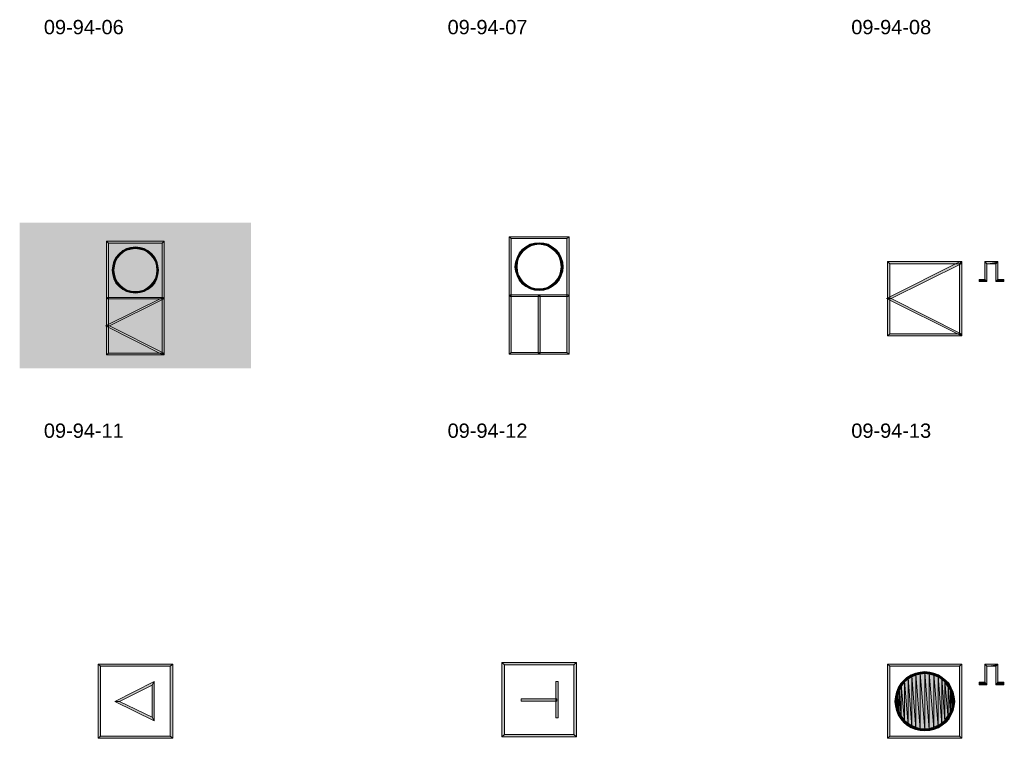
# Model space of a CAD drawing. Header units: millimetres. Extents: x 11 to 308, y -2333 to 36.
# Tile 14 of 85: x 11 to 170, y -1861 to -1746. Entities that reach past the tile are written whole.
import ezdxf

# ---------------------------------------------------------------- set-up
doc = ezdxf.new("R2010")
doc.units = ezdxf.units.MM
doc.layers.add('DGE_DATOS', color=7, linetype='Continuous', lineweight=0)
doc.layers.add('DGE_SIMBOLOS', color=7, linetype='Continuous', lineweight=0)
doc.styles.add('DGE_ARIAL', font='arial.ttf')

# ---------------------------------------------------------------- blocks, each defined once
blk = doc.blocks.new('DGE_09_94_11')
at = {"layer": 'DGE_SIMBOLOS', "true_color": 0xffffff}
blk.add_hatch(color=7, dxfattribs=at).paths.add_polyline_path([(-18.89, 11.64), (18.36, 11.64), (18.36, -11.82), (-18.89, -11.82), (-18.89, 11.64)], flags=0)
at = {"layer": 'DGE_SIMBOLOS', "true_color": 0x000000}
for points in [[(4.39, 8.67), (-4.59, 8.34), (-4.92, 8.67), (4.39, 8.67)], [(-4.59, 8.34), (-4.92, 8.67), (-4.59, -9.36), (-4.59, 8.34)], [(-4.92, 8.67), (-4.59, -9.36), (-4.92, -9.61), (-4.92, 8.67)], [(4.05, 8.34), (4.39, 8.67), (-4.59, 8.34), (4.05, 8.34)], [(4.39, -9.61), (4.05, 8.34), (4.39, 8.67), (4.39, -9.61)], [(4.05, -9.36), (4.39, -9.61), (4.05, 8.34), (4.05, -9.36)], [(-2.89, 6.64), (-2.72, 6.47), (-3.4, 6.05), (-2.89, 6.64)], [(-2.72, 6.47), (-3.4, 6.05), (-3.15, 5.96), (-2.72, 6.47)], [(-2.3, 7.07), (-2.22, 6.9), (-2.89, 6.64), (-2.3, 7.07)], [(-2.22, 6.9), (-2.89, 6.64), (-2.72, 6.47), (-2.22, 6.9)], [(-1.71, 7.49), (-1.62, 7.23), (-2.3, 7.07), (-1.71, 7.49)], [(-1.62, 7.23), (-2.3, 7.07), (-2.22, 6.9), (-1.62, 7.23)], [(-1.03, 7.66), (-0.95, 7.4), (-1.71, 7.49), (-1.03, 7.66)], [(-0.95, 7.4), (-1.71, 7.49), (-1.62, 7.23), (-0.95, 7.4)], [(-0.27, 7.74), (-0.27, 7.49), (-1.03, 7.66), (-0.27, 7.74)], [(-0.27, 7.49), (-1.03, 7.66), (-0.95, 7.4), (-0.27, 7.49)], [(0.49, 7.66), (0.41, 7.4), (-0.27, 7.74), (0.49, 7.66)], [(0.41, 7.4), (-0.27, 7.74), (-0.27, 7.49), (0.41, 7.4)], [(1.09, 7.23), (0.49, 7.66), (0.41, 7.4), (1.09, 7.23)], [(1.17, 7.49), (1.09, 7.23), (0.49, 7.66), (1.17, 7.49)], [(1.68, 6.9), (1.17, 7.49), (1.09, 7.23), (1.68, 6.9)], [(1.76, 7.07), (1.68, 6.9), (1.17, 7.49), (1.76, 7.07)], [(2.19, 6.47), (1.76, 7.07), (1.68, 6.9), (2.19, 6.47)], [(2.36, 6.64), (2.19, 6.47), (1.76, 7.07), (2.36, 6.64)], [(2.61, 5.96), (2.36, 6.64), (2.19, 6.47), (2.61, 5.96)], [(2.86, 6.05), (2.61, 5.96), (2.36, 6.64), (2.86, 6.05)], [(-3.74, 5.46), (-3.49, 5.29), (-3.91, 4.69), (-3.74, 5.46)], [(-3.49, 5.29), (-3.91, 4.69), (-3.65, 4.69), (-3.49, 5.29)], [(-3.4, 6.05), (-3.15, 5.96), (-3.74, 5.46), (-3.4, 6.05)], [(-3.15, 5.96), (-3.74, 5.46), (-3.49, 5.29), (-3.15, 5.96)], [(2.95, 5.29), (2.86, 6.05), (2.61, 5.96), (2.95, 5.29)], [(3.2, 5.46), (2.95, 5.29), (2.86, 6.05), (3.2, 5.46)], [(3.12, 4.69), (3.2, 5.46), (2.95, 5.29), (3.12, 4.69)], [(3.37, 4.69), (3.12, 4.69), (3.2, 5.46), (3.37, 4.69)], [(-3.91, 4.69), (-3.65, 4.69), (-3.99, 4.02), (-3.91, 4.69)], [(-3.65, 4.69), (-3.99, 4.02), (-3.74, 4.02), (-3.65, 4.69)], [(-3.99, 4.02), (-3.74, 4.02), (-3.91, 3.26), (-3.99, 4.02)], [(-3.74, 4.02), (-3.91, 3.26), (-3.65, 3.34), (-3.74, 4.02)], [(-3.91, 3.26), (-3.65, 3.34), (-3.74, 2.58), (-3.91, 3.26)], [(-3.65, 3.34), (-3.74, 2.58), (-3.49, 2.66), (-3.65, 3.34)], [(2.95, 2.66), (3.37, 3.26), (3.12, 3.34), (2.95, 2.66)], [(3.2, 2.58), (2.95, 2.66), (3.37, 3.26), (3.2, 2.58)], [(3.2, 4.02), (3.37, 4.69), (3.12, 4.69), (3.2, 4.02)], [(3.37, 3.26), (3.12, 3.34), (3.46, 4.02), (3.37, 3.26)], [(3.12, 3.34), (3.46, 4.02), (3.2, 4.02), (3.12, 3.34)], [(3.46, 4.02), (3.2, 4.02), (3.37, 4.69), (3.46, 4.02)], [(-3.74, 2.58), (-3.49, 2.66), (-3.4, 1.9), (-3.74, 2.58)], [(-3.49, 2.66), (-3.4, 1.9), (-3.15, 2.07), (-3.49, 2.66)], [(-3.4, 1.9), (-3.15, 2.07), (-2.89, 1.39), (-3.4, 1.9)], [(-3.15, 2.07), (-2.89, 1.39), (-2.72, 1.56), (-3.15, 2.07)], [(2.19, 1.56), (2.86, 1.9), (2.61, 2.07), (2.19, 1.56)], [(2.36, 1.39), (2.19, 1.56), (2.86, 1.9), (2.36, 1.39)], [(2.61, 2.07), (3.2, 2.58), (2.95, 2.66), (2.61, 2.07)], [(2.86, 1.9), (2.61, 2.07), (3.2, 2.58), (2.86, 1.9)], [(-2.89, 1.39), (-2.72, 1.56), (-2.3, 0.88), (-2.89, 1.39)], [(-2.72, 1.56), (-2.3, 0.88), (-2.22, 1.14), (-2.72, 1.56)], [(-2.3, 0.88), (-2.22, 1.14), (-1.71, 0.55), (-2.3, 0.88)], [(-2.22, 1.14), (-1.71, 0.55), (-1.62, 0.8), (-2.22, 1.14)], [(-1.71, 0.55), (-1.62, 0.8), (-1.03, 0.38), (-1.71, 0.55)], [(-1.62, 0.8), (-1.03, 0.38), (-0.95, 0.63), (-1.62, 0.8)], [(-1.03, 0.38), (-0.95, 0.63), (-0.27, 0.29), (-1.03, 0.38)], [(-0.95, 0.63), (-0.27, 0.29), (-0.27, 0.55), (-0.95, 0.63)], [(-0.27, 0.55), (0.49, 0.38), (0.41, 0.63), (-0.27, 0.55)], [(-0.27, 0.29), (-0.27, 0.55), (0.49, 0.38), (-0.27, 0.29)], [(0.41, 0.63), (1.17, 0.55), (1.09, 0.8), (0.41, 0.63)], [(0.49, 0.38), (0.41, 0.63), (1.17, 0.55), (0.49, 0.38)], [(1.09, 0.8), (1.76, 0.88), (1.68, 1.14), (1.09, 0.8)], [(1.17, 0.55), (1.09, 0.8), (1.76, 0.88), (1.17, 0.55)], [(1.68, 1.14), (2.36, 1.39), (2.19, 1.56), (1.68, 1.14)], [(1.76, 0.88), (1.68, 1.14), (2.36, 1.39), (1.76, 0.88)], [(4.13, -0.39), (-4.42, -4.96), (-5.09, -4.96), (4.13, -0.39)], [(-4.76, -0.39), (-4.76, -0.64), (4.22, -0.39), (-4.76, -0.39)], [(-4.76, -0.64), (4.22, -0.39), (4.22, -0.64), (-4.76, -0.64)], [(4.3, -0.64), (4.13, -0.39), (-4.42, -4.96), (4.3, -0.64)], [(-4.42, -4.96), (-5.09, -4.96), (4.3, -9.36), (-4.42, -4.96)], [(-5.09, -4.96), (4.3, -9.36), (4.13, -9.61), (-5.09, -4.96)], [(-4.59, -9.36), (-4.92, -9.61), (4.05, -9.36), (-4.59, -9.36)], [(-4.92, -9.61), (4.05, -9.36), (4.39, -9.61), (-4.92, -9.61)]]:
    blk.add_hatch(color=18, dxfattribs=at).paths.add_polyline_path(points, flags=0)
at = {"layer": 'DGE_SIMBOLOS', "color": 18, "lineweight": 9, "true_color": 0x000000}
for points in [[(4.05, 8.34), (-4.59, 8.34), (-4.92, 8.67), (4.39, 8.67), (4.05, 8.34)], [(-4.59, 8.34), (-4.59, -9.36), (-4.92, -9.61), (-4.92, 8.67), (-4.59, 8.34)], [(4.05, -9.36), (4.05, 8.34), (4.39, 8.67), (4.39, -9.61), (4.05, -9.36)], [(-2.89, 6.64), (-3.4, 6.05), (-3.15, 5.96), (-2.72, 6.47), (-2.89, 6.64)], [(-2.3, 7.15), (-2.89, 6.64), (-2.72, 6.47), (-2.22, 6.9), (-2.3, 7.15)], [(-1.71, 7.49), (-2.3, 7.15), (-2.22, 6.9), (-1.62, 7.23), (-1.71, 7.49)], [(-1.03, 7.66), (-1.71, 7.49), (-1.62, 7.23), (-0.95, 7.4), (-1.03, 7.66)], [(-0.27, 7.74), (-1.03, 7.66), (-0.95, 7.4), (-0.27, 7.49), (-0.27, 7.74)], [(0.49, 7.66), (-0.27, 7.74), (-0.27, 7.49), (0.41, 7.4), (0.49, 7.66)], [(1.17, 7.49), (0.49, 7.66), (0.41, 7.4), (1.09, 7.23), (1.17, 7.49)], [(1.76, 7.15), (1.17, 7.49), (1.09, 7.23), (1.68, 6.9), (1.76, 7.15)], [(2.36, 6.64), (1.76, 7.15), (1.68, 6.9), (2.19, 6.47), (2.36, 6.64)], [(2.86, 6.05), (2.36, 6.64), (2.19, 6.47), (2.61, 5.96), (2.86, 6.05)], [(-3.74, 5.46), (-3.91, 4.69), (-3.65, 4.69), (-3.49, 5.37), (-3.74, 5.46)], [(-3.4, 6.05), (-3.74, 5.46), (-3.49, 5.37), (-3.15, 5.96), (-3.4, 6.05)], [(3.2, 5.46), (2.86, 6.05), (2.61, 5.96), (2.95, 5.37), (3.2, 5.46)], [(3.37, 4.69), (3.2, 5.46), (2.95, 5.37), (3.12, 4.69), (3.37, 4.69)], [(-3.91, 4.69), (-3.99, 4.02), (-3.74, 4.02), (-3.65, 4.69), (-3.91, 4.69)], [(-3.99, 4.02), (-3.91, 3.26), (-3.65, 3.34), (-3.74, 4.02), (-3.99, 4.02)], [(-3.91, 3.26), (-3.74, 2.58), (-3.49, 2.66), (-3.65, 3.34), (-3.91, 3.26)], [(3.2, 2.58), (3.37, 3.26), (3.12, 3.34), (2.95, 2.66), (3.2, 2.58)], [(3.46, 4.02), (3.37, 4.69), (3.12, 4.69), (3.2, 4.02), (3.46, 4.02)], [(3.37, 3.26), (3.46, 4.02), (3.2, 4.02), (3.12, 3.34), (3.37, 3.26)], [(-3.74, 2.58), (-3.4, 1.9), (-3.15, 2.07), (-3.49, 2.66), (-3.74, 2.58)], [(-3.4, 1.9), (-2.89, 1.39), (-2.72, 1.56), (-3.15, 2.07), (-3.4, 1.9)], [(2.36, 1.39), (2.86, 1.9), (2.61, 2.07), (2.19, 1.56), (2.36, 1.39)], [(2.86, 1.9), (3.2, 2.58), (2.95, 2.66), (2.61, 2.07), (2.86, 1.9)], [(-2.89, 1.39), (-2.3, 0.88), (-2.22, 1.14), (-2.72, 1.56), (-2.89, 1.39)], [(-2.3, 0.88), (-1.71, 0.55), (-1.62, 0.8), (-2.22, 1.14), (-2.3, 0.88)], [(-1.71, 0.55), (-1.03, 0.38), (-0.95, 0.63), (-1.62, 0.8), (-1.71, 0.55)], [(-1.03, 0.38), (-0.27, 0.29), (-0.27, 0.55), (-0.95, 0.63), (-1.03, 0.38)], [(-0.27, 0.29), (0.49, 0.38), (0.41, 0.63), (-0.27, 0.55), (-0.27, 0.29)], [(0.49, 0.38), (1.17, 0.55), (1.09, 0.8), (0.41, 0.63), (0.49, 0.38)], [(1.17, 0.55), (1.76, 0.88), (1.68, 1.14), (1.09, 0.8), (1.17, 0.55)], [(1.76, 0.88), (2.36, 1.39), (2.19, 1.56), (1.68, 1.14), (1.76, 0.88)], [(4.3, -0.64), (-4.42, -4.96), (-5.09, -4.96), (4.13, -0.39), (4.3, -0.64)], [(-4.76, -0.39), (4.22, -0.39), (4.22, -0.64), (-4.76, -0.64), (-4.76, -0.39)], [(-4.42, -4.96), (4.3, -9.36), (4.13, -9.61), (-5.09, -4.96), (-4.42, -4.96)], [(-4.59, -9.36), (4.05, -9.36), (4.39, -9.61), (-4.92, -9.61), (-4.59, -9.36)]]:
    blk.add_lwpolyline(points, close=True, dxfattribs=at)
blk = doc.blocks.new('DGE_09_94_12')
at = {"layer": 'DGE_SIMBOLOS', "true_color": 0x000000}
for points in [[(4.56, 9.35), (-4.76, 9.1), (-5.01, 9.35), (4.56, 9.35)], [(-4.76, 9.1), (-5.01, 9.35), (-4.76, -9.28), (-4.76, 9.1)], [(-5.01, 9.35), (-4.76, -9.28), (-5.01, -9.53), (-5.01, 9.35)], [(4.22, 9.1), (4.56, 9.35), (-4.76, 9.1), (4.22, 9.1)], [(-1.71, 8.17), (-1.62, 7.91), (-2.38, 7.74), (-1.71, 8.17)], [(-1.03, 8.34), (-0.95, 8.08), (-1.71, 8.17), (-1.03, 8.34)], [(-0.95, 8.08), (-1.71, 8.17), (-1.62, 7.91), (-0.95, 8.08)], [(-0.27, 8.42), (-0.27, 8.17), (-1.03, 8.34), (-0.27, 8.42)], [(-0.27, 8.17), (-1.03, 8.34), (-0.95, 8.08), (-0.27, 8.17)], [(0.49, 8.34), (0.41, 8.08), (-0.27, 8.42), (0.49, 8.34)], [(0.41, 8.08), (-0.27, 8.42), (-0.27, 8.17), (0.41, 8.08)], [(1.09, 7.91), (0.49, 8.34), (0.41, 8.08), (1.09, 7.91)], [(1.17, 8.17), (1.09, 7.91), (0.49, 8.34), (1.17, 8.17)], [(1.68, 7.57), (1.17, 8.17), (1.09, 7.91), (1.68, 7.57)], [(1.85, 7.74), (1.68, 7.57), (1.17, 8.17), (1.85, 7.74)], [(4.56, -9.53), (4.22, 9.1), (4.56, 9.35), (4.56, -9.53)], [(4.22, -9.28), (4.56, -9.53), (4.22, 9.1), (4.22, -9.28)], [(-3.49, 6.73), (-3.23, 6.56), (-3.82, 6.05), (-3.49, 6.73)], [(-3.23, 6.56), (-3.82, 6.05), (-3.57, 5.96), (-3.23, 6.56)], [(-2.98, 7.32), (-2.81, 7.07), (-3.49, 6.73), (-2.98, 7.32)], [(-2.81, 7.07), (-3.49, 6.73), (-3.23, 6.56), (-2.81, 7.07)], [(-2.38, 7.74), (-2.22, 7.57), (-2.98, 7.32), (-2.38, 7.74)], [(-2.22, 7.57), (-2.98, 7.32), (-2.81, 7.07), (-2.22, 7.57)], [(-1.62, 7.91), (-2.38, 7.74), (-2.22, 7.57), (-1.62, 7.91)], [(2.27, 7.07), (1.85, 7.74), (1.68, 7.57), (2.27, 7.07)], [(2.44, 7.32), (2.27, 7.07), (1.85, 7.74), (2.44, 7.32)], [(2.7, 6.56), (2.44, 7.32), (2.27, 7.07), (2.7, 6.56)], [(2.95, 6.73), (2.7, 6.56), (2.44, 7.32), (2.95, 6.73)], [(3.03, 5.96), (2.95, 6.73), (2.7, 6.56), (3.03, 5.96)], [(3.29, 6.05), (3.03, 5.96), (2.95, 6.73), (3.29, 6.05)], [(-4.08, 5.29), (-3.74, 5.29), (-4.16, 4.53), (-4.08, 5.29)], [(-3.74, 5.29), (-4.16, 4.53), (-3.82, 4.53), (-3.74, 5.29)], [(-3.82, 6.05), (-3.57, 5.96), (-4.08, 5.29), (-3.82, 6.05)], [(-3.57, 5.96), (-4.08, 5.29), (-3.74, 5.29), (-3.57, 5.96)], [(3.2, 5.29), (3.29, 6.05), (3.03, 5.96), (3.2, 5.29)], [(3.54, 5.29), (3.2, 5.29), (3.29, 6.05), (3.54, 5.29)], [(3.29, 4.53), (3.54, 5.29), (3.2, 5.29), (3.29, 4.53)], [(3.63, 4.53), (3.29, 4.53), (3.54, 5.29), (3.63, 4.53)], [(-4.16, 4.53), (-3.82, 4.53), (-4.08, 3.85), (-4.16, 4.53)], [(-3.82, 4.53), (-4.08, 3.85), (-3.74, 3.85), (-3.82, 4.53)], [(-4.08, 3.85), (-3.74, 3.85), (-3.82, 3.09), (-4.08, 3.85)], [(-3.74, 3.85), (-3.82, 3.09), (-3.57, 3.17), (-3.74, 3.85)], [(3.29, 3.09), (3.03, 3.17), (3.54, 3.85), (3.29, 3.09)], [(3.03, 3.17), (3.54, 3.85), (3.2, 3.85), (3.03, 3.17)], [(3.54, 3.85), (3.2, 3.85), (3.63, 4.53), (3.54, 3.85)], [(3.2, 3.85), (3.63, 4.53), (3.29, 4.53), (3.2, 3.85)], [(-3.82, 3.09), (-3.57, 3.17), (-3.49, 2.41), (-3.82, 3.09)], [(-3.57, 3.17), (-3.49, 2.41), (-3.23, 2.58), (-3.57, 3.17)], [(-3.49, 2.41), (-3.23, 2.58), (-2.98, 1.82), (-3.49, 2.41)], [(-3.23, 2.58), (-2.98, 1.82), (-2.81, 2.07), (-3.23, 2.58)], [(-2.98, 1.82), (-2.81, 2.07), (-2.38, 1.39), (-2.98, 1.82)], [(-2.81, 2.07), (-2.38, 1.39), (-2.22, 1.56), (-2.81, 2.07)], [(1.68, 1.56), (2.44, 1.82), (2.27, 2.07), (1.68, 1.56)], [(1.85, 1.39), (1.68, 1.56), (2.44, 1.82), (1.85, 1.39)], [(2.27, 2.07), (2.95, 2.41), (2.7, 2.58), (2.27, 2.07)], [(2.44, 1.82), (2.27, 2.07), (2.95, 2.41), (2.44, 1.82)], [(2.7, 2.58), (3.29, 3.09), (3.03, 3.17), (2.7, 2.58)], [(2.95, 2.41), (2.7, 2.58), (3.29, 3.09), (2.95, 2.41)], [(-4.92, 0.04), (-4.92, -0.22), (4.39, 0.04), (-4.92, 0.04)], [(-4.92, -0.22), (4.39, 0.04), (4.39, -0.22), (-4.92, -0.22)], [(-2.38, 1.39), (-2.22, 1.56), (-1.71, 0.97), (-2.38, 1.39)], [(-2.22, 1.56), (-1.71, 0.97), (-1.62, 1.22), (-2.22, 1.56)], [(-1.71, 0.97), (-1.62, 1.22), (-1.03, 0.8), (-1.71, 0.97)], [(-1.62, 1.22), (-1.03, 0.8), (-0.95, 1.05), (-1.62, 1.22)], [(-1.03, 0.8), (-0.95, 1.05), (-0.27, 0.72), (-1.03, 0.8)], [(-0.95, 1.05), (-0.27, 0.72), (-0.27, 0.97), (-0.95, 1.05)], [(-0.27, 0.97), (0.49, 0.8), (0.41, 1.05), (-0.27, 0.97)], [(-0.27, 0.72), (-0.27, 0.97), (0.49, 0.8), (-0.27, 0.72)], [(0.41, 1.05), (1.17, 0.97), (1.09, 1.22), (0.41, 1.05)], [(0.49, 0.8), (0.41, 1.05), (1.17, 0.97), (0.49, 0.8)], [(1.09, 1.22), (1.85, 1.39), (1.68, 1.56), (1.09, 1.22)], [(1.17, 0.97), (1.09, 1.22), (1.85, 1.39), (1.17, 0.97)], [(-0.1, -0.13), (-0.44, -0.13), (-0.1, -9.36), (-0.1, -0.13)], [(-0.44, -0.13), (-0.1, -9.36), (-0.44, -9.36), (-0.44, -0.13)], [(-4.76, -9.28), (-5.01, -9.53), (4.22, -9.28), (-4.76, -9.28)], [(-5.01, -9.53), (4.22, -9.28), (4.56, -9.53), (-5.01, -9.53)]]:
    blk.add_hatch(color=18, dxfattribs=at).paths.add_polyline_path(points, flags=0)
at = {"layer": 'DGE_SIMBOLOS', "color": 18, "lineweight": 9, "true_color": 0x000000}
for points in [[(4.22, 9.1), (-4.76, 9.1), (-5.09, 9.35), (4.56, 9.35), (4.22, 9.1)], [(-4.76, 9.1), (-4.76, -9.28), (-5.09, -9.53), (-5.09, 9.35), (-4.76, 9.1)], [(-1.71, 8.17), (-2.38, 7.74), (-2.22, 7.57), (-1.62, 7.91), (-1.71, 8.17)], [(-1.03, 8.34), (-1.71, 8.17), (-1.62, 7.91), (-0.95, 8.08), (-1.03, 8.34)], [(-0.27, 8.42), (-1.03, 8.34), (-0.95, 8.08), (-0.27, 8.17), (-0.27, 8.42)], [(0.49, 8.34), (-0.27, 8.42), (-0.27, 8.17), (0.41, 8.08), (0.49, 8.34)], [(1.17, 8.17), (0.49, 8.34), (0.41, 8.08), (1.09, 7.91), (1.17, 8.17)], [(1.85, 7.74), (1.17, 8.17), (1.09, 7.91), (1.68, 7.57), (1.85, 7.74)], [(4.22, -9.28), (4.22, 9.1), (4.56, 9.35), (4.56, -9.53), (4.22, -9.28)], [(-3.49, 6.73), (-3.82, 6.05), (-3.57, 5.96), (-3.23, 6.56), (-3.49, 6.73)], [(-2.98, 7.32), (-3.49, 6.73), (-3.23, 6.56), (-2.81, 7.07), (-2.98, 7.32)], [(-2.38, 7.74), (-2.98, 7.32), (-2.81, 7.07), (-2.22, 7.57), (-2.38, 7.74)], [(2.44, 7.32), (1.85, 7.74), (1.68, 7.57), (2.27, 7.07), (2.44, 7.32)], [(2.95, 6.73), (2.44, 7.32), (2.27, 7.07), (2.7, 6.56), (2.95, 6.73)], [(3.29, 6.05), (2.95, 6.73), (2.7, 6.56), (3.03, 5.96), (3.29, 6.05)], [(-4.08, 5.29), (-4.16, 4.53), (-3.82, 4.53), (-3.74, 5.29), (-4.08, 5.29)], [(-3.82, 6.05), (-4.08, 5.29), (-3.74, 5.29), (-3.57, 5.96), (-3.82, 6.05)], [(3.54, 5.29), (3.29, 6.05), (3.03, 5.96), (3.2, 5.29), (3.54, 5.29)], [(3.63, 4.53), (3.54, 5.29), (3.2, 5.29), (3.29, 4.53), (3.63, 4.53)], [(-4.16, 4.53), (-4.08, 3.85), (-3.74, 3.85), (-3.82, 4.53), (-4.16, 4.53)], [(-4.08, 3.85), (-3.82, 3.09), (-3.57, 3.17), (-3.74, 3.85), (-4.08, 3.85)], [(3.29, 3.09), (3.54, 3.85), (3.2, 3.85), (3.03, 3.17), (3.29, 3.09)], [(3.54, 3.85), (3.63, 4.53), (3.29, 4.53), (3.2, 3.85), (3.54, 3.85)], [(-3.82, 3.09), (-3.49, 2.41), (-3.23, 2.58), (-3.57, 3.17), (-3.82, 3.09)], [(-3.49, 2.41), (-2.98, 1.82), (-2.81, 2.07), (-3.23, 2.58), (-3.49, 2.41)], [(-2.98, 1.82), (-2.38, 1.39), (-2.22, 1.56), (-2.81, 2.07), (-2.98, 1.82)], [(1.85, 1.39), (2.44, 1.82), (2.27, 2.07), (1.68, 1.56), (1.85, 1.39)], [(2.44, 1.82), (2.95, 2.41), (2.7, 2.58), (2.27, 2.07), (2.44, 1.82)], [(2.95, 2.41), (3.29, 3.09), (3.03, 3.17), (2.7, 2.58), (2.95, 2.41)], [(-4.92, 0.04), (4.39, 0.04), (4.39, -0.22), (-4.92, -0.22), (-4.92, 0.04)], [(-2.38, 1.39), (-1.71, 0.97), (-1.62, 1.22), (-2.22, 1.56), (-2.38, 1.39)], [(-1.71, 0.97), (-1.03, 0.8), (-0.95, 1.05), (-1.62, 1.22), (-1.71, 0.97)], [(-1.03, 0.8), (-0.27, 0.72), (-0.27, 0.97), (-0.95, 1.05), (-1.03, 0.8)], [(-0.27, 0.72), (0.49, 0.8), (0.41, 1.05), (-0.27, 0.97), (-0.27, 0.72)], [(0.49, 0.8), (1.17, 0.97), (1.09, 1.22), (0.41, 1.05), (0.49, 0.8)], [(1.17, 0.97), (1.85, 1.39), (1.68, 1.56), (1.09, 1.22), (1.17, 0.97)], [(-0.1, -0.13), (-0.1, -9.36), (-0.44, -9.36), (-0.44, -0.13), (-0.1, -0.13)], [(-4.76, -9.28), (4.22, -9.28), (4.56, -9.53), (-5.09, -9.53), (-4.76, -9.28)]]:
    blk.add_lwpolyline(points, close=True, dxfattribs=at)
blk = doc.blocks.new('DGE_09_94_13')
at = {"layer": 'DGE_SIMBOLOS', "true_color": 0x000000}
for points in [[(2.53, 5.37), (-8.57, -0.55), (-9.33, -0.55), (2.53, 5.37)], [(2.78, 5.37), (-8.82, 5.03), (-9.16, 5.37), (2.78, 5.37)], [(-8.82, 5.03), (-9.16, 5.37), (-8.82, -6.23), (-8.82, 5.03)], [(-9.16, 5.37), (-8.82, -6.23), (-9.16, -6.57), (-9.16, 5.37)], [(2.44, 5.03), (2.78, 5.37), (-8.82, 5.03), (2.44, 5.03)], [(2.7, 5.03), (2.53, 5.37), (-8.57, -0.55), (2.7, 5.03)], [(2.78, -6.57), (2.44, 5.03), (2.78, 5.37), (2.78, -6.57)], [(2.44, -6.23), (2.78, -6.57), (2.44, 5.03), (2.44, -6.23)], [(6.51, 2.49), (6.84, 2.15), (6.51, 5.37), (6.51, 2.49)], [(6.84, 2.15), (6.51, 5.37), (6.84, 5.03), (6.84, 2.15)], [(6.51, 5.37), (6.84, 5.03), (8.62, 5.37), (6.51, 5.37)], [(6.84, 5.03), (8.62, 5.37), (8.28, 5.03), (6.84, 5.03)], [(8.62, 5.37), (8.28, 5.03), (8.62, 2.49), (8.62, 5.37)], [(8.28, 5.03), (8.62, 2.49), (8.28, 2.15), (8.28, 5.03)], [(5.57, 2.49), (5.57, 2.15), (6.51, 2.49), (5.57, 2.49)], [(5.57, 2.15), (6.51, 2.49), (6.84, 2.15), (5.57, 2.15)], [(8.62, 2.49), (8.28, 2.15), (9.64, 2.49), (8.62, 2.49)], [(8.28, 2.15), (9.64, 2.49), (9.64, 2.15), (8.28, 2.15)], [(-8.57, -0.55), (-9.33, -0.55), (2.7, -6.23), (-8.57, -0.55)], [(-9.33, -0.55), (2.7, -6.23), (2.53, -6.48), (-9.33, -0.55)], [(-8.82, -6.23), (-9.16, -6.57), (2.44, -6.23), (-8.82, -6.23)], [(-9.16, -6.57), (2.44, -6.23), (2.78, -6.57), (-9.16, -6.57)]]:
    blk.add_hatch(color=18, dxfattribs=at).paths.add_polyline_path(points, flags=0)
at = {"layer": 'DGE_SIMBOLOS', "color": 18, "lineweight": 9, "true_color": 0x000000}
for points in [[(2.7, 5.03), (-8.57, -0.55), (-9.33, -0.55), (2.53, 5.37), (2.7, 5.03)], [(2.44, 5.03), (-8.82, 5.03), (-9.16, 5.37), (2.78, 5.37), (2.44, 5.03)], [(-8.82, 5.03), (-8.82, -6.23), (-9.16, -6.57), (-9.16, 5.37), (-8.82, 5.03)], [(2.44, -6.23), (2.44, 5.03), (2.78, 5.37), (2.78, -6.57), (2.44, -6.23)], [(6.51, 2.49), (6.51, 5.37), (6.84, 5.03), (6.84, 2.15), (6.51, 2.49)], [(6.51, 5.37), (8.62, 5.37), (8.28, 5.03), (6.84, 5.03), (6.51, 5.37)], [(8.62, 5.37), (8.62, 2.49), (8.28, 2.15), (8.28, 5.03), (8.62, 5.37)], [(5.57, 2.49), (6.51, 2.49), (6.84, 2.15), (5.57, 2.15), (5.57, 2.49)], [(8.62, 2.49), (9.55, 2.49), (9.55, 2.15), (8.28, 2.15), (8.62, 2.49)], [(-8.57, -0.55), (2.7, -6.23), (2.53, -6.48), (-9.33, -0.55), (-8.57, -0.55)], [(-8.82, -6.23), (2.44, -6.23), (2.78, -6.57), (-9.16, -6.57), (-8.82, -6.23)]]:
    blk.add_lwpolyline(points, close=True, dxfattribs=at)
blk = doc.blocks.new('DGE_09_94_16')
at = {"layer": 'DGE_SIMBOLOS', "true_color": 0x000000}
for points in [[(5.74, 5.54), (-5.86, 5.2), (-6.28, 5.54), (5.74, 5.54)], [(-5.86, 5.2), (-6.28, 5.54), (-5.86, -6.06), (-5.86, 5.2)], [(-6.28, 5.54), (-5.86, -6.06), (-6.28, -6.4), (-6.28, 5.54)], [(5.32, 5.2), (5.74, 5.54), (-5.86, 5.2), (5.32, 5.2)], [(5.74, -6.4), (5.32, 5.2), (5.74, 5.54), (5.74, -6.4)], [(5.32, -6.06), (5.74, -6.4), (5.32, 5.2), (5.32, -6.06)], [(-3.57, -0.47), (-2.81, -0.47), (2.78, 2.75), (-3.57, -0.47)], [(-2.81, -0.47), (2.78, 2.75), (2.44, 2.15), (-2.81, -0.47)], [(2.78, 2.75), (2.44, 2.15), (2.78, -3.6), (2.78, 2.75)], [(2.44, 2.15), (2.78, -3.6), (2.44, -3.01), (2.44, 2.15)], [(2.78, -3.6), (2.44, -3.01), (-3.57, -0.47), (2.78, -3.6)], [(2.44, -3.01), (-3.57, -0.47), (-2.81, -0.47), (2.44, -3.01)], [(-5.86, -6.06), (-6.28, -6.4), (5.32, -6.06), (-5.86, -6.06)], [(-6.28, -6.4), (5.32, -6.06), (5.74, -6.4), (-6.28, -6.4)]]:
    blk.add_hatch(color=18, dxfattribs=at).paths.add_polyline_path(points, flags=0)
at = {"layer": 'DGE_SIMBOLOS', "color": 18, "lineweight": 9, "true_color": 0x000000}
for points in [[(5.32, 5.2), (-5.86, 5.2), (-6.28, 5.54), (5.74, 5.54), (5.32, 5.2)], [(-5.86, 5.2), (-5.86, -6.06), (-6.28, -6.4), (-6.28, 5.54), (-5.86, 5.2)], [(5.32, -6.06), (5.32, 5.2), (5.74, 5.54), (5.74, -6.4), (5.32, -6.06)], [(-3.57, -0.47), (2.78, 2.75), (2.44, 2.15), (-2.81, -0.47), (-3.57, -0.47)], [(2.78, 2.75), (2.78, -3.6), (2.44, -3.01), (2.44, 2.15), (2.78, 2.75)], [(2.78, -3.6), (-3.57, -0.47), (-2.81, -0.47), (2.44, -3.01), (2.78, -3.6)], [(-5.86, -6.06), (5.32, -6.06), (5.74, -6.4), (-6.28, -6.4), (-5.86, -6.06)]]:
    blk.add_lwpolyline(points, close=True, dxfattribs=at)
blk = doc.blocks.new('DGE_09_94_17')
at = {"layer": 'DGE_SIMBOLOS', "true_color": 0x000000}
for points in [[(5.74, 5.8), (-5.86, 5.46), (-6.28, 5.8), (5.74, 5.8)], [(-5.86, 5.46), (-6.28, 5.8), (-5.86, -5.8), (-5.86, 5.46)], [(-6.28, 5.8), (-5.86, -5.8), (-6.28, -6.14), (-6.28, 5.8)], [(5.32, 5.46), (5.74, 5.8), (-5.86, 5.46), (5.32, 5.46)], [(5.74, -6.14), (5.32, 5.46), (5.74, 5.8), (5.74, -6.14)], [(5.32, -5.8), (5.74, -6.14), (5.32, 5.46), (5.32, -5.8)], [(2.78, 2.66), (2.44, 2.66), (2.78, -3.09), (2.78, 2.66)], [(2.44, 2.66), (2.78, -3.09), (2.44, -3.09), (2.44, 2.66)], [(2.61, -0.39), (2.61, -0.05), (-3.15, -0.39), (2.61, -0.39)], [(2.61, -0.05), (-3.15, -0.39), (-3.15, -0.05), (2.61, -0.05)], [(-5.86, -5.8), (-6.28, -6.14), (5.32, -5.8), (-5.86, -5.8)], [(-6.28, -6.14), (5.32, -5.8), (5.74, -6.14), (-6.28, -6.14)]]:
    blk.add_hatch(color=18, dxfattribs=at).paths.add_polyline_path(points, flags=0)
at = {"layer": 'DGE_SIMBOLOS', "color": 18, "lineweight": 9, "true_color": 0x000000}
for points in [[(5.32, 5.46), (-5.86, 5.46), (-6.28, 5.8), (5.74, 5.8), (5.32, 5.46)], [(-5.86, 5.46), (-5.86, -5.8), (-6.28, -6.14), (-6.28, 5.8), (-5.86, 5.46)], [(5.32, -5.8), (5.32, 5.46), (5.74, 5.8), (5.74, -6.14), (5.32, -5.8)], [(2.78, 2.75), (2.78, -3.09), (2.44, -3.09), (2.44, 2.75), (2.78, 2.75)], [(2.61, -0.39), (-3.15, -0.39), (-3.15, -0.05), (2.61, -0.05), (2.61, -0.39)], [(-5.86, -5.8), (5.32, -5.8), (5.74, -6.14), (-6.28, -6.14), (-5.86, -5.8)]]:
    blk.add_lwpolyline(points, close=True, dxfattribs=at)
blk = doc.blocks.new('DGE_09_94_18')
at = {"layer": 'DGE_SIMBOLOS', "true_color": 0x000000}
for points in [[(2.78, 5.54), (-8.82, 5.2), (-9.16, 5.54), (2.78, 5.54)], [(-8.82, 5.2), (-9.16, 5.54), (-8.82, -6.06), (-8.82, 5.2)], [(-9.16, 5.54), (-8.82, -6.06), (-9.16, -6.4), (-9.16, 5.54)], [(2.44, 5.2), (2.78, 5.54), (-8.82, 5.2), (2.44, 5.2)], [(2.78, -6.4), (2.44, 5.2), (2.78, 5.54), (2.78, -6.4)], [(2.44, -6.06), (2.78, -6.4), (2.44, 5.2), (2.44, -6.06)], [(6.51, 2.66), (6.84, 2.24), (6.51, 5.54), (6.51, 2.66)], [(6.84, 2.24), (6.51, 5.54), (6.84, 5.2), (6.84, 2.24)], [(6.51, 5.54), (6.84, 5.2), (8.62, 5.54), (6.51, 5.54)], [(6.84, 5.2), (8.62, 5.54), (8.28, 5.2), (6.84, 5.2)], [(8.62, 5.54), (8.28, 5.2), (8.62, 2.66), (8.62, 5.54)], [(8.28, 5.2), (8.62, 2.66), (8.28, 2.24), (8.28, 5.2)], [(-6.03, 3.42), (-5.77, 3.17), (-6.53, 2.92), (-6.03, 3.42)], [(-6.45, 2.83), (-5.86, -4.2), (-5.86, 3.34), (-6.45, 2.83)], [(-5.35, 3.85), (-5.18, 3.51), (-6.03, 3.42), (-5.35, 3.85)], [(-5.18, 3.51), (-6.03, 3.42), (-5.77, 3.17), (-5.18, 3.51)], [(-5.86, 3.34), (-5.26, -4.53), (-5.26, 3.68), (-5.86, 3.34)], [(-5.26, -4.53), (-5.86, 3.34), (-5.86, -4.2), (-5.26, -4.53)], [(-4.67, 4.1), (-4.59, 3.76), (-5.35, 3.85), (-4.67, 4.1)], [(-4.59, 3.76), (-5.35, 3.85), (-5.18, 3.51), (-4.59, 3.76)], [(-5.26, 3.68), (-4.59, -4.79), (-4.59, 3.93), (-5.26, 3.68)], [(-4.59, -4.79), (-5.26, 3.68), (-5.26, -4.53), (-4.59, -4.79)], [(-3.91, 4.27), (-3.82, 3.93), (-4.67, 4.1), (-3.91, 4.27)], [(-3.82, 3.93), (-4.67, 4.1), (-4.59, 3.76), (-3.82, 3.93)], [(-4.59, 3.93), (-3.91, -4.96), (-3.91, 4.1), (-4.59, 3.93)], [(-3.91, -4.96), (-4.59, 3.93), (-4.59, -4.79), (-3.91, -4.96)], [(-3.15, 4.36), (-3.15, 4.02), (-3.91, 4.27), (-3.15, 4.36)], [(-3.15, 4.02), (-3.91, 4.27), (-3.82, 3.93), (-3.15, 4.02)], [(-3.91, 4.1), (-3.15, -5.04), (-3.15, 4.19), (-3.91, 4.1)], [(-3.15, -5.04), (-3.91, 4.1), (-3.91, -4.96), (-3.15, -5.04)], [(-2.38, 4.27), (-2.47, 3.93), (-3.15, 4.36), (-2.38, 4.27)], [(-2.47, 3.93), (-3.15, 4.36), (-3.15, 4.02), (-2.47, 3.93)], [(-2.47, -4.96), (-3.15, 4.19), (-3.15, -5.04), (-2.47, -4.96)], [(-3.15, 4.19), (-2.47, -4.96), (-2.47, 4.1), (-3.15, 4.19)], [(-1.79, 3.76), (-2.38, 4.27), (-2.47, 3.93), (-1.79, 3.76)], [(-1.71, -4.79), (-2.47, 4.1), (-2.47, -4.96), (-1.71, -4.79)], [(-2.47, 4.1), (-1.71, -4.79), (-1.71, 3.93), (-2.47, 4.1)], [(-1.71, 4.1), (-1.79, 3.76), (-2.38, 4.27), (-1.71, 4.1)], [(-1.11, 3.51), (-1.71, 4.1), (-1.79, 3.76), (-1.11, 3.51)], [(-0.95, 3.85), (-1.11, 3.51), (-1.71, 4.1), (-0.95, 3.85)], [(-1.03, -4.53), (-1.71, 3.93), (-1.71, -4.79), (-1.03, -4.53)], [(-1.71, 3.93), (-1.03, -4.53), (-1.03, 3.68), (-1.71, 3.93)], [(-0.52, 3.17), (-0.95, 3.85), (-1.11, 3.51), (-0.52, 3.17)], [(-0.44, -4.2), (-1.03, 3.68), (-1.03, -4.53), (-0.44, -4.2)], [(-1.03, 3.68), (-0.44, -4.2), (-0.44, 3.34), (-1.03, 3.68)], [(-0.35, 3.42), (-0.52, 3.17), (-0.95, 3.85), (-0.35, 3.42)], [(-0.01, 2.75), (-0.35, 3.42), (-0.52, 3.17), (-0.01, 2.75)], [(0.16, -3.69), (-0.44, 3.34), (-0.44, -4.2), (0.16, -3.69)], [(-0.44, 3.34), (0.16, -3.69), (0.16, 2.83), (-0.44, 3.34)], [(0.24, 2.92), (-0.01, 2.75), (-0.35, 3.42), (0.24, 2.92)], [(-7.46, 1.73), (-7.13, 1.56), (-7.72, 1.05), (-7.46, 1.73)], [(-7.55, 0.97), (-7.3, -2.5), (-7.3, 1.65), (-7.55, 0.97)], [(-7.04, 2.41), (-6.79, 2.15), (-7.46, 1.73), (-7.04, 2.41)], [(-6.79, 2.15), (-7.46, 1.73), (-7.13, 1.56), (-6.79, 2.15)], [(-7.3, 1.65), (-6.96, -3.18), (-6.96, 2.24), (-7.3, 1.65)], [(-6.96, -3.18), (-7.3, 1.65), (-7.3, -2.5), (-6.96, -3.18)], [(-6.53, 2.92), (-6.36, 2.75), (-7.04, 2.41), (-6.53, 2.92)], [(-6.36, 2.75), (-7.04, 2.41), (-6.79, 2.15), (-6.36, 2.75)], [(-6.96, 2.24), (-6.45, -3.69), (-6.45, 2.83), (-6.96, 2.24)], [(-6.45, -3.69), (-6.96, 2.24), (-6.96, -3.18), (-6.45, -3.69)], [(-5.77, 3.17), (-6.53, 2.92), (-6.36, 2.75), (-5.77, 3.17)], [(-5.86, -4.2), (-6.45, 2.83), (-6.45, -3.69), (-5.86, -4.2)], [(0.41, 2.15), (0.24, 2.92), (-0.01, 2.75), (0.41, 2.15)], [(0.58, -3.18), (0.16, 2.83), (0.16, -3.69), (0.58, -3.18)], [(0.16, 2.83), (0.58, -3.18), (0.58, 2.24), (0.16, 2.83)], [(0.75, 2.41), (0.41, 2.15), (0.24, 2.92), (0.75, 2.41)], [(0.83, 1.56), (0.75, 2.41), (0.41, 2.15), (0.83, 1.56)], [(1, -2.5), (0.58, 2.24), (0.58, -3.18), (1, -2.5)], [(0.58, 2.24), (1, -2.5), (1, 1.65), (0.58, 2.24)], [(1.09, 1.73), (0.83, 1.56), (0.75, 2.41), (1.09, 1.73)], [(1.09, 0.97), (1.09, 1.73), (0.83, 1.56), (1.09, 0.97)], [(1.26, -1.82), (1, 1.65), (1, -2.5), (1.26, -1.82)], [(1, 1.65), (1.26, -1.82), (1.26, 0.97), (1, 1.65)], [(1.43, 1.05), (1.09, 0.97), (1.09, 1.73), (1.43, 1.05)], [(5.57, 2.66), (5.57, 2.24), (6.51, 2.66), (5.57, 2.66)], [(5.57, 2.24), (6.51, 2.66), (6.84, 2.24), (5.57, 2.24)], [(8.62, 2.66), (8.28, 2.24), (9.64, 2.66), (8.62, 2.66)], [(8.28, 2.24), (9.64, 2.66), (9.64, 2.24), (8.28, 2.24)], [(-7.89, 0.29), (-7.55, 0.29), (-7.97, -0.47), (-7.89, 0.29)], [(-7.55, 0.29), (-7.97, -0.47), (-7.63, -0.47), (-7.55, 0.29)], [(-7.72, 1.05), (-7.38, 0.97), (-7.89, 0.29), (-7.72, 1.05)], [(-7.38, 0.97), (-7.89, 0.29), (-7.55, 0.29), (-7.38, 0.97)], [(-7.8, -0.47), (-7.72, -1.15), (-7.72, 0.29), (-7.8, -0.47)], [(-7.13, 1.56), (-7.72, 1.05), (-7.38, 0.97), (-7.13, 1.56)], [(-7.72, 0.29), (-7.55, -1.82), (-7.55, 0.97), (-7.72, 0.29)], [(-7.55, -1.82), (-7.72, 0.29), (-7.72, -1.15), (-7.55, -1.82)], [(-7.3, -2.5), (-7.55, 0.97), (-7.55, -1.82), (-7.3, -2.5)], [(1.26, 0.29), (1.43, 1.05), (1.09, 0.97), (1.26, 0.29)], [(1.59, 0.29), (1.26, 0.29), (1.43, 1.05), (1.59, 0.29)], [(1.43, -1.15), (1.26, 0.97), (1.26, -1.82), (1.43, -1.15)], [(1.26, 0.97), (1.43, -1.15), (1.43, 0.29), (1.26, 0.97)], [(1.34, -0.47), (1.59, 0.29), (1.26, 0.29), (1.34, -0.47)], [(1.68, -0.47), (1.34, -0.47), (1.59, 0.29), (1.68, -0.47)], [(1.51, -0.47), (1.43, 0.29), (1.43, -1.15), (1.51, -0.47)], [(-7.97, -0.47), (-7.63, -0.47), (-7.89, -1.15), (-7.97, -0.47)], [(-7.63, -0.47), (-7.89, -1.15), (-7.55, -1.15), (-7.63, -0.47)], [(-7.89, -1.15), (-7.55, -1.15), (-7.72, -1.91), (-7.89, -1.15)], [(-7.55, -1.15), (-7.72, -1.91), (-7.38, -1.82), (-7.55, -1.15)], [(1.43, -1.91), (1.09, -1.82), (1.59, -1.15), (1.43, -1.91)], [(1.09, -1.82), (1.59, -1.15), (1.26, -1.15), (1.09, -1.82)], [(1.59, -1.15), (1.26, -1.15), (1.68, -0.47), (1.59, -1.15)], [(1.26, -1.15), (1.68, -0.47), (1.34, -0.47), (1.26, -1.15)], [(-7.72, -1.91), (-7.38, -1.82), (-7.46, -2.59), (-7.72, -1.91)], [(-7.38, -1.82), (-7.46, -2.59), (-7.13, -2.42), (-7.38, -1.82)], [(-7.46, -2.59), (-7.13, -2.42), (-7.04, -3.26), (-7.46, -2.59)], [(-7.13, -2.42), (-7.04, -3.26), (-6.79, -3.01), (-7.13, -2.42)], [(-7.04, -3.26), (-6.79, -3.01), (-6.53, -3.86), (-7.04, -3.26)], [(-6.79, -3.01), (-6.53, -3.86), (-6.36, -3.6), (-6.79, -3.01)], [(-0.01, -3.6), (0.75, -3.26), (0.41, -3.01), (-0.01, -3.6)], [(0.41, -3.01), (1.09, -2.59), (0.83, -2.42), (0.41, -3.01)], [(0.75, -3.26), (0.41, -3.01), (1.09, -2.59), (0.75, -3.26)], [(0.83, -2.42), (1.43, -1.91), (1.09, -1.82), (0.83, -2.42)], [(1.09, -2.59), (0.83, -2.42), (1.43, -1.91), (1.09, -2.59)], [(-6.53, -3.86), (-6.36, -3.6), (-6.03, -4.28), (-6.53, -3.86)], [(-6.36, -3.6), (-6.03, -4.28), (-5.77, -4.03), (-6.36, -3.6)], [(-6.03, -4.28), (-5.77, -4.03), (-5.35, -4.7), (-6.03, -4.28)], [(-5.77, -4.03), (-5.35, -4.7), (-5.18, -4.36), (-5.77, -4.03)], [(-5.35, -4.7), (-5.18, -4.36), (-4.67, -4.96), (-5.35, -4.7)], [(-5.18, -4.36), (-4.67, -4.96), (-4.59, -4.7), (-5.18, -4.36)], [(-4.67, -4.96), (-4.59, -4.7), (-3.91, -5.13), (-4.67, -4.96)], [(-4.59, -4.7), (-3.91, -5.13), (-3.82, -4.79), (-4.59, -4.7)], [(-2.47, -4.79), (-1.71, -4.96), (-1.79, -4.7), (-2.47, -4.79)], [(-1.79, -4.7), (-0.95, -4.7), (-1.11, -4.36), (-1.79, -4.7)], [(-1.71, -4.96), (-1.79, -4.7), (-0.95, -4.7), (-1.71, -4.96)], [(-1.11, -4.36), (-0.35, -4.28), (-0.52, -4.03), (-1.11, -4.36)], [(-0.95, -4.7), (-1.11, -4.36), (-0.35, -4.28), (-0.95, -4.7)], [(-0.52, -4.03), (0.24, -3.86), (-0.01, -3.6), (-0.52, -4.03)], [(-0.35, -4.28), (-0.52, -4.03), (0.24, -3.86), (-0.35, -4.28)], [(0.24, -3.86), (-0.01, -3.6), (0.75, -3.26), (0.24, -3.86)], [(-8.82, -6.06), (-9.16, -6.4), (2.44, -6.06), (-8.82, -6.06)], [(-9.16, -6.4), (2.44, -6.06), (2.78, -6.4), (-9.16, -6.4)], [(-3.91, -5.13), (-3.82, -4.79), (-3.15, -5.21), (-3.91, -5.13)], [(-3.82, -4.79), (-3.15, -5.21), (-3.15, -4.87), (-3.82, -4.79)], [(-3.15, -4.87), (-2.38, -5.13), (-2.47, -4.79), (-3.15, -4.87)], [(-3.15, -5.21), (-3.15, -4.87), (-2.38, -5.13), (-3.15, -5.21)], [(-2.38, -5.13), (-2.47, -4.79), (-1.71, -4.96), (-2.38, -5.13)]]:
    blk.add_hatch(color=18, dxfattribs=at).paths.add_polyline_path(points, flags=0)
at = {"layer": 'DGE_SIMBOLOS', "color": 18, "lineweight": 9, "true_color": 0x000000}
for points in [[(2.44, 5.2), (-8.82, 5.2), (-9.16, 5.54), (2.78, 5.54), (2.44, 5.2)], [(-8.82, 5.2), (-8.82, -6.06), (-9.16, -6.4), (-9.16, 5.54), (-8.82, 5.2)], [(2.44, -6.06), (2.44, 5.2), (2.78, 5.54), (2.78, -6.4), (2.44, -6.06)], [(6.51, 2.66), (6.51, 5.54), (6.84, 5.2), (6.84, 2.24), (6.51, 2.66)], [(6.51, 5.54), (8.62, 5.54), (8.28, 5.2), (6.84, 5.2), (6.51, 5.54)], [(8.62, 5.54), (8.62, 2.66), (8.28, 2.24), (8.28, 5.2), (8.62, 5.54)], [(-6.03, 3.42), (-6.53, 2.92), (-6.36, 2.75), (-5.77, 3.17), (-6.03, 3.42)], [(-6.45, 2.83), (-5.86, -4.2), (-5.86, 3.34), (-6.45, 2.83)], [(-5.35, 3.85), (-6.03, 3.42), (-5.77, 3.17), (-5.18, 3.51), (-5.35, 3.85)], [(-5.86, 3.34), (-5.26, -4.53), (-5.26, 3.68), (-5.86, 3.34)], [(-5.26, -4.53), (-5.86, 3.34), (-5.86, -4.2), (-5.26, -4.53)], [(-4.67, 4.1), (-5.35, 3.85), (-5.18, 3.51), (-4.59, 3.76), (-4.67, 4.1)], [(-5.26, 3.68), (-4.59, -4.79), (-4.59, 3.93), (-5.26, 3.68)], [(-4.59, -4.79), (-5.26, 3.68), (-5.26, -4.53), (-4.59, -4.79)], [(-3.91, 4.27), (-4.67, 4.1), (-4.59, 3.76), (-3.91, 3.93), (-3.91, 4.27)], [(-4.59, 3.93), (-3.91, -4.96), (-3.91, 4.1), (-4.59, 3.93)], [(-3.91, -4.96), (-4.59, 3.93), (-4.59, -4.79), (-3.91, -4.96)], [(-3.15, 4.36), (-3.91, 4.27), (-3.91, 3.93), (-3.15, 4.02), (-3.15, 4.36)], [(-3.91, 4.1), (-3.15, -5.04), (-3.15, 4.19), (-3.91, 4.1)], [(-3.15, -5.04), (-3.91, 4.1), (-3.91, -4.96), (-3.15, -5.04)], [(-2.38, 4.27), (-3.15, 4.36), (-3.15, 4.02), (-2.47, 3.93), (-2.38, 4.27)], [(-2.47, -4.96), (-3.15, 4.19), (-3.15, -5.04), (-2.47, -4.96)], [(-3.15, 4.19), (-2.47, -4.96), (-2.47, 4.1), (-3.15, 4.19)], [(-1.71, 4.1), (-2.38, 4.27), (-2.47, 3.93), (-1.79, 3.76), (-1.71, 4.1)], [(-1.71, -4.79), (-2.47, 4.1), (-2.47, -4.96), (-1.71, -4.79)], [(-2.47, 4.1), (-1.71, -4.79), (-1.71, 3.93), (-2.47, 4.1)], [(-0.95, 3.85), (-1.71, 4.1), (-1.79, 3.76), (-1.11, 3.51), (-0.95, 3.85)], [(-1.03, -4.53), (-1.71, 3.93), (-1.71, -4.79), (-1.03, -4.53)], [(-1.71, 3.93), (-1.03, -4.53), (-1.03, 3.68), (-1.71, 3.93)], [(-0.35, 3.42), (-0.95, 3.85), (-1.11, 3.51), (-0.52, 3.17), (-0.35, 3.42)], [(-0.44, -4.2), (-1.03, 3.68), (-1.03, -4.53), (-0.44, -4.2)], [(-1.03, 3.68), (-0.44, -4.2), (-0.44, 3.34), (-1.03, 3.68)], [(0.24, 2.92), (-0.35, 3.42), (-0.52, 3.17), (-0.01, 2.75), (0.24, 2.92)], [(0.07, -3.69), (-0.44, 3.34), (-0.44, -4.2), (0.07, -3.69)], [(-0.44, 3.34), (0.07, -3.69), (0.07, 2.83), (-0.44, 3.34)], [(-7.46, 1.73), (-7.72, 1.05), (-7.38, 0.97), (-7.13, 1.56), (-7.46, 1.73)], [(-7.55, 0.97), (-7.3, -2.5), (-7.3, 1.65), (-7.55, 0.97)], [(-7.04, 2.41), (-7.46, 1.73), (-7.13, 1.56), (-6.79, 2.15), (-7.04, 2.41)], [(-7.3, 1.65), (-6.96, -3.18), (-6.96, 2.24), (-7.3, 1.65)], [(-6.96, -3.18), (-7.3, 1.65), (-7.3, -2.5), (-6.96, -3.18)], [(-6.53, 2.92), (-7.04, 2.41), (-6.79, 2.15), (-6.36, 2.75), (-6.53, 2.92)], [(-6.96, 2.24), (-6.45, -3.69), (-6.45, 2.83), (-6.96, 2.24)], [(-6.45, -3.69), (-6.96, 2.24), (-6.96, -3.18), (-6.45, -3.69)], [(-5.86, -4.2), (-6.45, 2.83), (-6.45, -3.69), (-5.86, -4.2)], [(0.75, 2.41), (0.24, 2.92), (-0.01, 2.75), (0.41, 2.15), (0.75, 2.41)], [(0.58, -3.18), (0.07, 2.83), (0.07, -3.69), (0.58, -3.18)], [(0.07, 2.83), (0.58, -3.18), (0.58, 2.24), (0.07, 2.83)], [(1.09, 1.73), (0.75, 2.41), (0.41, 2.15), (0.83, 1.56), (1.09, 1.73)], [(1, -2.5), (0.58, 2.24), (0.58, -3.18), (1, -2.5)], [(0.58, 2.24), (1, -2.5), (1, 1.65), (0.58, 2.24)], [(1.43, 1.05), (1.09, 1.73), (0.83, 1.56), (1.09, 0.97), (1.43, 1.05)], [(1.26, -1.82), (1, 1.65), (1, -2.5), (1.26, -1.82)], [(1, 1.65), (1.26, -1.82), (1.26, 0.97), (1, 1.65)], [(5.57, 2.66), (6.51, 2.66), (6.84, 2.24), (5.57, 2.24), (5.57, 2.66)], [(8.62, 2.66), (9.55, 2.66), (9.55, 2.24), (8.28, 2.24), (8.62, 2.66)], [(-7.89, 0.29), (-7.97, -0.47), (-7.63, -0.47), (-7.55, 0.29), (-7.89, 0.29)], [(-7.72, 1.05), (-7.89, 0.29), (-7.55, 0.29), (-7.38, 0.97), (-7.72, 1.05)], [(-7.8, -0.47), (-7.72, -1.15), (-7.72, 0.29), (-7.8, -0.47)], [(-7.72, 0.29), (-7.55, -1.82), (-7.55, 0.97), (-7.72, 0.29)], [(-7.55, -1.82), (-7.72, 0.29), (-7.72, -1.15), (-7.55, -1.82)], [(-7.3, -2.5), (-7.55, 0.97), (-7.55, -1.82), (-7.3, -2.5)], [(1.59, 0.29), (1.43, 1.05), (1.09, 0.97), (1.26, 0.29), (1.59, 0.29)], [(1.43, -1.15), (1.26, 0.97), (1.26, -1.82), (1.43, -1.15)], [(1.26, 0.97), (1.43, -1.15), (1.43, 0.29), (1.26, 0.97)], [(1.68, -0.47), (1.59, 0.29), (1.26, 0.29), (1.26, -0.47), (1.68, -0.47)], [(1.51, -0.47), (1.43, 0.29), (1.43, -1.15), (1.51, -0.47)], [(-7.97, -0.47), (-7.89, -1.15), (-7.55, -1.15), (-7.63, -0.47), (-7.97, -0.47)], [(-7.89, -1.15), (-7.72, -1.91), (-7.38, -1.82), (-7.55, -1.15), (-7.89, -1.15)], [(1.43, -1.91), (1.59, -1.15), (1.26, -1.15), (1.09, -1.82), (1.43, -1.91)], [(1.59, -1.15), (1.68, -0.47), (1.26, -0.47), (1.26, -1.15), (1.59, -1.15)], [(-7.72, -1.91), (-7.46, -2.59), (-7.13, -2.42), (-7.38, -1.82), (-7.72, -1.91)], [(-7.46, -2.59), (-7.04, -3.26), (-6.79, -3.01), (-7.13, -2.42), (-7.46, -2.59)], [(-7.04, -3.26), (-6.53, -3.86), (-6.36, -3.6), (-6.79, -3.01), (-7.04, -3.26)], [(0.24, -3.86), (0.75, -3.26), (0.41, -3.01), (-0.01, -3.6), (0.24, -3.86)], [(0.75, -3.26), (1.09, -2.59), (0.83, -2.42), (0.41, -3.01), (0.75, -3.26)], [(1.09, -2.59), (1.43, -1.91), (1.09, -1.82), (0.83, -2.42), (1.09, -2.59)], [(-6.53, -3.86), (-6.03, -4.28), (-5.77, -4.03), (-6.36, -3.6), (-6.53, -3.86)], [(-6.03, -4.28), (-5.35, -4.7), (-5.18, -4.36), (-5.77, -4.03), (-6.03, -4.28)], [(-5.35, -4.7), (-4.67, -4.96), (-4.59, -4.62), (-5.18, -4.36), (-5.35, -4.7)], [(-4.67, -4.96), (-3.91, -5.13), (-3.91, -4.79), (-4.59, -4.62), (-4.67, -4.96)], [(-2.38, -5.13), (-1.71, -4.96), (-1.79, -4.62), (-2.47, -4.79), (-2.38, -5.13)], [(-1.71, -4.96), (-0.95, -4.7), (-1.11, -4.36), (-1.79, -4.62), (-1.71, -4.96)], [(-0.95, -4.7), (-0.35, -4.28), (-0.52, -4.03), (-1.11, -4.36), (-0.95, -4.7)], [(-0.35, -4.28), (0.24, -3.86), (-0.01, -3.6), (-0.52, -4.03), (-0.35, -4.28)], [(-8.82, -6.06), (2.44, -6.06), (2.78, -6.4), (-9.16, -6.4), (-8.82, -6.06)], [(-3.91, -5.13), (-3.15, -5.21), (-3.15, -4.87), (-3.91, -4.79), (-3.91, -5.13)], [(-3.15, -5.21), (-2.38, -5.13), (-2.47, -4.79), (-3.15, -4.87), (-3.15, -5.21)]]:
    blk.add_lwpolyline(points, close=True, dxfattribs=at)

msp = doc.modelspace()

# ---------------------------------------------------------------- block references
for name, p in [('DGE_09_94_11', (30, -1790)), ('DGE_09_94_12', (95, -1790)), ('DGE_09_94_13', (160, -1790)), ('DGE_09_94_16', (30, -1855)), ('DGE_09_94_17', (95, -1855)), ('DGE_09_94_18', (160, -1855))]:
    msp.add_blockref(name, p)

# ---------------------------------------------------------------- texts
at = {"layer": 'DGE_DATOS', "style": 'DGE_ARIAL'}
for s, p in [('09-94-06', (15, -1748)), ('09-94-07', (80, -1748)), ('09-94-08', (145, -1748)), ('09-94-11', (15, -1813)), ('09-94-12', (80, -1813)), ('09-94-13', (145, -1813))]:
    msp.add_text(s, height=2.3, dxfattribs=at).set_placement(p)

doc.saveas('drawing.dxf')
